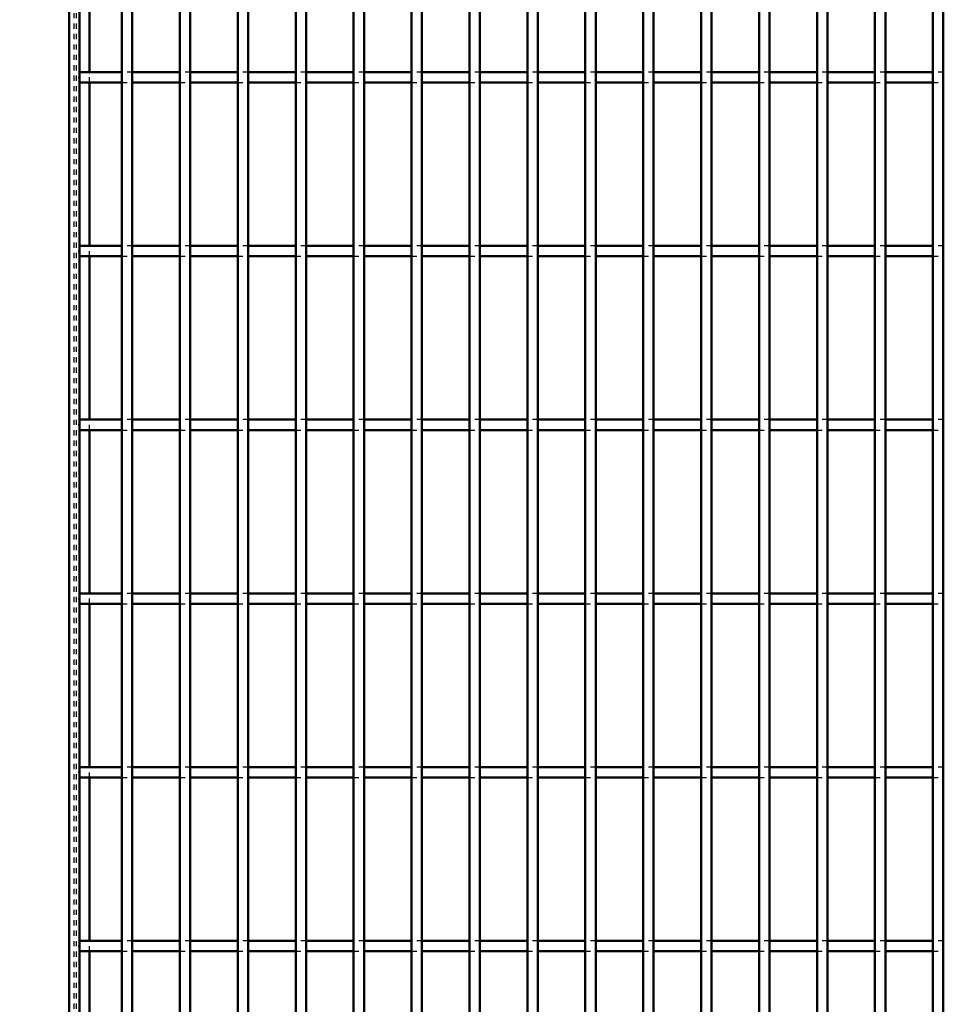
# Model space of a CAD drawing. Header units: millimetres. Extents: x -646 to 505, y -500 to 878.
# Tile 4 of 19: x -309 to -132, y -311 to -122. Entities that reach past the tile are written whole.
import ezdxf

# ---------------------------------------------------------------- set-up
doc = ezdxf.new("R2010")
doc.units = ezdxf.units.MM
doc.linetypes.add('Dashed', pattern=[2, 1, -1])
for name, color, linetype, lineweight in [('2d ConnectionPoints', 7, 'Continuous', 50), ('AM_0', 7, 'Continuous', 50), ('AM_5', 3, 'Continuous', 25), ('AM_9', 6, 'Dashed', 25)]:
    doc.layers.add(name, color=color, linetype=linetype, lineweight=lineweight)
doc.dimstyles.new('ISO-25', dxfattribs={"dimtxt": 2.5, "dimasz": 2.5, "dimexe": 1.25, "dimexo": 0.625, "dimtad": 1, "dimtxsty": 'Standard', "dimcen": 2.5, "dimadec": 0, "dimazin": 0, "dimtfac": 1, "dimtmove": 0, "dimatfit": 3, "dimfxl": 1, "dimarcsym": 0})

# ---------------------------------------------------------------- blocks, each defined once
blk = doc.blocks.new('3_cuea6nxrg5rlzucqe5utqjmpb________0_in_LPP230331121160010003500_4')
at = {"layer": 'AM_0'}
for p, q in [((-289.86, -498), (-289.86, 498)), ((-287.86, -498), (-287.86, 498))]:
    blk.add_line(p, q, dxfattribs=at)
blk = doc.blocks.new('4_crvcjmv837ms9ich6ddvx6vbc________0_in_LPP230331121160010003500_4')
at = {"layer": 'AM_0'}
for p, q in [((-278.75, -498), (-278.75, 498)), ((-276.75, -498), (-276.75, 498))]:
    blk.add_line(p, q, dxfattribs=at)
blk = doc.blocks.new('5_kje58w1x7potjrpdzy5edr8gq________0_in_LPP230331121160010003500_4')
at = {"layer": 'AM_0'}
for p, q in [((-267.64, -498), (-267.64, 498)), ((-265.64, -498), (-265.64, 498))]:
    blk.add_line(p, q, dxfattribs=at)
blk = doc.blocks.new('6_4edp0hxmk56w43aawp39pzz0j________0_in_LPP230331121160010003500_4')
at = {"layer": 'AM_0'}
for p, q in [((-256.53, -498), (-256.53, 498)), ((-254.53, -498), (-254.53, 498))]:
    blk.add_line(p, q, dxfattribs=at)
blk = doc.blocks.new('7_9vl89lh68fvr7xc48ti47ibwk________0_in_LPP230331121160010003500_4')
at = {"layer": 'AM_0'}
for p, q in [((-245.42, -498), (-245.42, 498)), ((-243.42, -498), (-243.42, 498))]:
    blk.add_line(p, q, dxfattribs=at)
blk = doc.blocks.new('8_mcf9yf7k6h0une2kouve8euem________0_in_LPP230331121160010003500_4')
at = {"layer": 'AM_0'}
for p, q in [((-234.31, -498), (-234.31, 498)), ((-232.31, -498), (-232.31, 498))]:
    blk.add_line(p, q, dxfattribs=at)
blk = doc.blocks.new('9_gpwgr7eezj45398i4l5wjc2rc________0_in_LPP230331121160010003500_4')
at = {"layer": 'AM_0'}
for p, q in [((-223.2, -498), (-223.2, 498)), ((-221.2, -498), (-221.2, 498))]:
    blk.add_line(p, q, dxfattribs=at)
blk = doc.blocks.new('10_qra93gg3a3f1qf361tm6iqrqq________0_in_LPP230331121160010003500_4')
at = {"layer": 'AM_0'}
for p, q in [((-212.09, -498), (-212.09, 498)), ((-210.09, -498), (-210.09, 498))]:
    blk.add_line(p, q, dxfattribs=at)
blk = doc.blocks.new('11_gsvcj5nbnzg2wuiaglpyiw6sg________0_in_LPP230331121160010003500_4')
at = {"layer": 'AM_0'}
for p, q in [((-200.98, -498), (-200.98, 498)), ((-198.98, -498), (-198.98, 498))]:
    blk.add_line(p, q, dxfattribs=at)
blk = doc.blocks.new('12_urpvrj9nq6bhme9ad1ujagzhg________0_in_LPP230331121160010003500_4')
at = {"layer": 'AM_0'}
for p, q in [((-189.87, -498), (-189.87, 498)), ((-187.87, -498), (-187.87, 498))]:
    blk.add_line(p, q, dxfattribs=at)
blk = doc.blocks.new('13_0snwqjpje83ldqabsluqt68p0________0_in_LPP230331121160010003500_4')
at = {"layer": 'AM_0'}
for p, q in [((-178.76, -498), (-178.76, 498)), ((-176.76, -498), (-176.76, 498))]:
    blk.add_line(p, q, dxfattribs=at)
blk = doc.blocks.new('14_4wlemfwrv8995zrxnpr0uaoxk________0_in_LPP230331121160010003500_4')
at = {"layer": 'AM_0'}
for p, q in [((-167.65, -498), (-167.65, 498)), ((-165.65, -498), (-165.65, 498))]:
    blk.add_line(p, q, dxfattribs=at)
blk = doc.blocks.new('15_aoiiajv04wroyf7vv7cs97wut________0_in_LPP230331121160010003500_4')
at = {"layer": 'AM_0'}
for p, q in [((-156.54, -498), (-156.54, 498)), ((-154.54, -498), (-154.54, 498))]:
    blk.add_line(p, q, dxfattribs=at)
blk = doc.blocks.new('16_s4g1bxxuk6gnbk6wdw209kgcm________0_in_LPP230331121160010003500_4')
at = {"layer": 'AM_0'}
for p, q in [((-145.43, -498), (-145.43, 498)), ((-143.43, -498), (-143.43, 498))]:
    blk.add_line(p, q, dxfattribs=at)
blk = doc.blocks.new('17_w1kb7rg6air3ytgnlmbeo4pqm________0_in_LPP230331121160010003500_4')
at = {"layer": 'AM_0'}
for p, q in [((-134.32, -498), (-134.32, 498)), ((-132.32, -498), (-132.32, 498))]:
    blk.add_line(p, q, dxfattribs=at)
blk = doc.blocks.new('62_6by2gmguq111na8cx4725vdrh________0_in_LPP230331121160010003500_4')
at = {"layer": 'AM_0'}
for p, q in [((-298, -298.97), (-298, -300.97)), ((-289.86, -298.97), (-298, -298.97)), ((-289.86, -298.97), (-289.86, -300.97)), ((-287.86, -300.97), (-287.86, -298.97)), ((-278.75, -298.97), (-287.86, -298.97)), ((-278.75, -298.97), (-278.75, -300.97)), ((-267.64, -298.97), (-276.75, -298.97)), ((-276.75, -300.97), (-276.75, -298.97)), ((-267.64, -298.97), (-267.64, -300.97)), ((-265.64, -300.97), (-265.64, -298.97)), ((-256.53, -298.97), (-265.64, -298.97)), ((-256.53, -298.97), (-256.53, -300.97)), ((-245.42, -298.97), (-254.53, -298.97)), ((-254.53, -300.97), (-254.53, -298.97)), ((-245.42, -298.97), (-245.42, -300.97)), ((-243.42, -300.97), (-243.42, -298.97)), ((-234.31, -298.97), (-243.42, -298.97)), ((-234.31, -298.97), (-234.31, -300.97)), ((-232.31, -300.97), (-232.31, -298.97)), ((-223.2, -298.97), (-232.31, -298.97)), ((-223.2, -298.97), (-223.2, -300.97)), ((-221.2, -300.97), (-221.2, -298.97)), ((-212.09, -298.97), (-221.2, -298.97)), ((-212.09, -298.97), (-212.09, -300.97)), ((-210.09, -300.97), (-210.09, -298.97)), ((-200.98, -298.97), (-210.09, -298.97)), ((-200.98, -298.97), (-200.98, -300.97)), ((-198.98, -300.97), (-198.98, -298.97)), ((-189.87, -298.97), (-198.98, -298.97)), ((-189.87, -298.97), (-189.87, -300.97)), ((-187.87, -300.97), (-187.87, -298.97)), ((-178.76, -298.97), (-187.87, -298.97)), ((-178.76, -298.97), (-178.76, -300.97)), ((-176.76, -300.97), (-176.76, -298.97)), ((-167.65, -298.97), (-176.76, -298.97)), ((-167.65, -298.97), (-167.65, -300.97)), ((-156.54, -298.97), (-165.65, -298.97)), ((-165.65, -300.97), (-165.65, -298.97)), ((-156.54, -298.97), (-156.54, -300.97)), ((-154.54, -300.97), (-154.54, -298.97)), ((-145.43, -298.97), (-154.54, -298.97)), ((-145.43, -298.97), (-145.43, -300.97)), ((-134.32, -298.97), (-143.43, -298.97)), ((-143.43, -300.97), (-143.43, -298.97)), ((-134.32, -298.97), (-134.32, -300.97)), ((-289.86, -300.97), (-298, -300.97)), ((-278.75, -300.97), (-287.86, -300.97)), ((-267.64, -300.97), (-276.75, -300.97)), ((-256.53, -300.97), (-265.64, -300.97)), ((-245.42, -300.97), (-254.53, -300.97)), ((-234.31, -300.97), (-243.42, -300.97)), ((-223.2, -300.97), (-232.31, -300.97)), ((-212.09, -300.97), (-221.2, -300.97)), ((-200.98, -300.97), (-210.09, -300.97)), ((-189.87, -300.97), (-198.98, -300.97)), ((-178.76, -300.97), (-187.87, -300.97)), ((-167.65, -300.97), (-176.76, -300.97)), ((-156.54, -300.97), (-165.65, -300.97)), ((-145.43, -300.97), (-154.54, -300.97)), ((-134.32, -300.97), (-143.43, -300.97))]:
    blk.add_line(p, q, dxfattribs=at)
at = {"layer": 'AM_9'}
for p, q in [((-287.86, -298.97), (-289.86, -298.97)), ((-276.75, -298.97), (-278.75, -298.97)), ((-265.64, -298.97), (-267.64, -298.97)), ((-254.53, -298.97), (-256.53, -298.97)), ((-243.42, -298.97), (-245.42, -298.97)), ((-232.31, -298.97), (-234.31, -298.97)), ((-221.2, -298.97), (-223.2, -298.97)), ((-210.09, -298.97), (-212.09, -298.97)), ((-198.98, -298.97), (-200.98, -298.97)), ((-187.87, -298.97), (-189.87, -298.97)), ((-176.76, -298.97), (-178.76, -298.97)), ((-165.65, -298.97), (-167.65, -298.97)), ((-154.54, -298.97), (-156.54, -298.97)), ((-143.43, -298.97), (-145.43, -298.97)), ((-132.32, -298.97), (-134.32, -298.97)), ((-289.86, -300.97), (-287.86, -300.97)), ((-278.75, -300.97), (-276.75, -300.97)), ((-267.64, -300.97), (-265.64, -300.97)), ((-256.53, -300.97), (-254.53, -300.97)), ((-245.42, -300.97), (-243.42, -300.97)), ((-234.31, -300.97), (-232.31, -300.97)), ((-223.2, -300.97), (-221.2, -300.97)), ((-212.09, -300.97), (-210.09, -300.97)), ((-200.98, -300.97), (-198.98, -300.97)), ((-189.87, -300.97), (-187.87, -300.97)), ((-178.76, -300.97), (-176.76, -300.97)), ((-167.65, -300.97), (-165.65, -300.97)), ((-156.54, -300.97), (-154.54, -300.97)), ((-145.43, -300.97), (-143.43, -300.97)), ((-134.32, -300.97), (-132.32, -300.97))]:
    blk.add_line(p, q, dxfattribs=at)
blk = doc.blocks.new('63_nbeu7ywublu3dom637j87jp0u________0_in_LPP230331121160010003500_4')
at = {"layer": 'AM_0'}
for p, q in [((-298, -265.64), (-298, -267.64)), ((-289.86, -265.64), (-298, -265.64)), ((-289.86, -265.64), (-289.86, -267.64)), ((-287.86, -267.64), (-287.86, -265.64)), ((-278.75, -265.64), (-287.86, -265.64)), ((-278.75, -265.64), (-278.75, -267.64)), ((-267.64, -265.64), (-276.75, -265.64)), ((-276.75, -267.64), (-276.75, -265.64)), ((-267.64, -265.64), (-267.64, -267.64)), ((-265.64, -267.64), (-265.64, -265.64)), ((-256.53, -265.64), (-265.64, -265.64)), ((-256.53, -265.64), (-256.53, -267.64)), ((-245.42, -265.64), (-254.53, -265.64)), ((-254.53, -267.64), (-254.53, -265.64)), ((-245.42, -265.64), (-245.42, -267.64)), ((-243.42, -267.64), (-243.42, -265.64)), ((-234.31, -265.64), (-243.42, -265.64)), ((-234.31, -265.64), (-234.31, -267.64)), ((-232.31, -267.64), (-232.31, -265.64)), ((-223.2, -265.64), (-232.31, -265.64)), ((-223.2, -265.64), (-223.2, -267.64)), ((-221.2, -267.64), (-221.2, -265.64)), ((-212.09, -265.64), (-221.2, -265.64)), ((-212.09, -265.64), (-212.09, -267.64)), ((-210.09, -267.64), (-210.09, -265.64)), ((-200.98, -265.64), (-210.09, -265.64)), ((-200.98, -265.64), (-200.98, -267.64)), ((-198.98, -267.64), (-198.98, -265.64)), ((-189.87, -265.64), (-198.98, -265.64)), ((-189.87, -265.64), (-189.87, -267.64)), ((-187.87, -267.64), (-187.87, -265.64)), ((-178.76, -265.64), (-187.87, -265.64)), ((-178.76, -265.64), (-178.76, -267.64)), ((-176.76, -267.64), (-176.76, -265.64)), ((-167.65, -265.64), (-176.76, -265.64)), ((-167.65, -265.64), (-167.65, -267.64)), ((-156.54, -265.64), (-165.65, -265.64)), ((-165.65, -267.64), (-165.65, -265.64)), ((-156.54, -265.64), (-156.54, -267.64)), ((-154.54, -267.64), (-154.54, -265.64)), ((-145.43, -265.64), (-154.54, -265.64)), ((-145.43, -265.64), (-145.43, -267.64)), ((-134.32, -265.64), (-143.43, -265.64)), ((-143.43, -267.64), (-143.43, -265.64)), ((-134.32, -265.64), (-134.32, -267.64)), ((-289.86, -267.64), (-298, -267.64)), ((-278.75, -267.64), (-287.86, -267.64)), ((-267.64, -267.64), (-276.75, -267.64)), ((-256.53, -267.64), (-265.64, -267.64)), ((-245.42, -267.64), (-254.53, -267.64)), ((-234.31, -267.64), (-243.42, -267.64)), ((-223.2, -267.64), (-232.31, -267.64)), ((-212.09, -267.64), (-221.2, -267.64)), ((-200.98, -267.64), (-210.09, -267.64)), ((-189.87, -267.64), (-198.98, -267.64)), ((-178.76, -267.64), (-187.87, -267.64)), ((-167.65, -267.64), (-176.76, -267.64)), ((-156.54, -267.64), (-165.65, -267.64)), ((-145.43, -267.64), (-154.54, -267.64)), ((-134.32, -267.64), (-143.43, -267.64))]:
    blk.add_line(p, q, dxfattribs=at)
at = {"layer": 'AM_9'}
for p, q in [((-287.86, -265.64), (-289.86, -265.64)), ((-276.75, -265.64), (-278.75, -265.64)), ((-265.64, -265.64), (-267.64, -265.64)), ((-254.53, -265.64), (-256.53, -265.64)), ((-243.42, -265.64), (-245.42, -265.64)), ((-232.31, -265.64), (-234.31, -265.64)), ((-221.2, -265.64), (-223.2, -265.64)), ((-210.09, -265.64), (-212.09, -265.64)), ((-198.98, -265.64), (-200.98, -265.64)), ((-187.87, -265.64), (-189.87, -265.64)), ((-176.76, -265.64), (-178.76, -265.64)), ((-165.65, -265.64), (-167.65, -265.64)), ((-154.54, -265.64), (-156.54, -265.64)), ((-143.43, -265.64), (-145.43, -265.64)), ((-132.32, -265.64), (-134.32, -265.64)), ((-289.86, -267.64), (-287.86, -267.64)), ((-278.75, -267.64), (-276.75, -267.64)), ((-267.64, -267.64), (-265.64, -267.64)), ((-256.53, -267.64), (-254.53, -267.64)), ((-245.42, -267.64), (-243.42, -267.64)), ((-234.31, -267.64), (-232.31, -267.64)), ((-223.2, -267.64), (-221.2, -267.64)), ((-212.09, -267.64), (-210.09, -267.64)), ((-200.98, -267.64), (-198.98, -267.64)), ((-189.87, -267.64), (-187.87, -267.64)), ((-178.76, -267.64), (-176.76, -267.64)), ((-167.65, -267.64), (-165.65, -267.64)), ((-156.54, -267.64), (-154.54, -267.64)), ((-145.43, -267.64), (-143.43, -267.64)), ((-134.32, -267.64), (-132.32, -267.64))]:
    blk.add_line(p, q, dxfattribs=at)
blk = doc.blocks.new('64_yo4laqocjxgjkckwnn2wd3wwa________0_in_LPP230331121160010003500_4')
at = {"layer": 'AM_0'}
for p, q in [((-298, -232.31), (-298, -234.31)), ((-289.86, -232.31), (-298, -232.31)), ((-289.86, -232.31), (-289.86, -234.31)), ((-287.86, -234.31), (-287.86, -232.31)), ((-278.75, -232.31), (-287.86, -232.31)), ((-278.75, -232.31), (-278.75, -234.31)), ((-267.64, -232.31), (-276.75, -232.31)), ((-276.75, -234.31), (-276.75, -232.31)), ((-267.64, -232.31), (-267.64, -234.31)), ((-265.64, -234.31), (-265.64, -232.31)), ((-256.53, -232.31), (-265.64, -232.31)), ((-256.53, -232.31), (-256.53, -234.31)), ((-245.42, -232.31), (-254.53, -232.31)), ((-254.53, -234.31), (-254.53, -232.31)), ((-245.42, -232.31), (-245.42, -234.31)), ((-243.42, -234.31), (-243.42, -232.31)), ((-234.31, -232.31), (-243.42, -232.31)), ((-234.31, -232.31), (-234.31, -234.31)), ((-232.31, -234.31), (-232.31, -232.31)), ((-223.2, -232.31), (-232.31, -232.31)), ((-223.2, -232.31), (-223.2, -234.31)), ((-221.2, -234.31), (-221.2, -232.31)), ((-212.09, -232.31), (-221.2, -232.31)), ((-212.09, -232.31), (-212.09, -234.31)), ((-210.09, -234.31), (-210.09, -232.31)), ((-200.98, -232.31), (-210.09, -232.31)), ((-200.98, -232.31), (-200.98, -234.31)), ((-198.98, -234.31), (-198.98, -232.31)), ((-189.87, -232.31), (-198.98, -232.31)), ((-189.87, -232.31), (-189.87, -234.31)), ((-187.87, -234.31), (-187.87, -232.31)), ((-178.76, -232.31), (-187.87, -232.31)), ((-178.76, -232.31), (-178.76, -234.31)), ((-176.76, -234.31), (-176.76, -232.31)), ((-167.65, -232.31), (-176.76, -232.31)), ((-167.65, -232.31), (-167.65, -234.31)), ((-156.54, -232.31), (-165.65, -232.31)), ((-165.65, -234.31), (-165.65, -232.31)), ((-156.54, -232.31), (-156.54, -234.31)), ((-154.54, -234.31), (-154.54, -232.31)), ((-145.43, -232.31), (-154.54, -232.31)), ((-145.43, -232.31), (-145.43, -234.31)), ((-134.32, -232.31), (-143.43, -232.31)), ((-143.43, -234.31), (-143.43, -232.31)), ((-134.32, -232.31), (-134.32, -234.31)), ((-289.86, -234.31), (-298, -234.31)), ((-278.75, -234.31), (-287.86, -234.31)), ((-267.64, -234.31), (-276.75, -234.31)), ((-256.53, -234.31), (-265.64, -234.31)), ((-245.42, -234.31), (-254.53, -234.31)), ((-234.31, -234.31), (-243.42, -234.31)), ((-223.2, -234.31), (-232.31, -234.31)), ((-212.09, -234.31), (-221.2, -234.31)), ((-200.98, -234.31), (-210.09, -234.31)), ((-189.87, -234.31), (-198.98, -234.31)), ((-178.76, -234.31), (-187.87, -234.31)), ((-167.65, -234.31), (-176.76, -234.31)), ((-156.54, -234.31), (-165.65, -234.31)), ((-145.43, -234.31), (-154.54, -234.31)), ((-134.32, -234.31), (-143.43, -234.31))]:
    blk.add_line(p, q, dxfattribs=at)
at = {"layer": 'AM_9'}
for p, q in [((-287.86, -232.31), (-289.86, -232.31)), ((-276.75, -232.31), (-278.75, -232.31)), ((-265.64, -232.31), (-267.64, -232.31)), ((-254.53, -232.31), (-256.53, -232.31)), ((-243.42, -232.31), (-245.42, -232.31)), ((-232.31, -232.31), (-234.31, -232.31)), ((-221.2, -232.31), (-223.2, -232.31)), ((-210.09, -232.31), (-212.09, -232.31)), ((-198.98, -232.31), (-200.98, -232.31)), ((-187.87, -232.31), (-189.87, -232.31)), ((-176.76, -232.31), (-178.76, -232.31)), ((-165.65, -232.31), (-167.65, -232.31)), ((-154.54, -232.31), (-156.54, -232.31)), ((-143.43, -232.31), (-145.43, -232.31)), ((-132.32, -232.31), (-134.32, -232.31)), ((-289.86, -234.31), (-287.86, -234.31)), ((-278.75, -234.31), (-276.75, -234.31)), ((-267.64, -234.31), (-265.64, -234.31)), ((-256.53, -234.31), (-254.53, -234.31)), ((-245.42, -234.31), (-243.42, -234.31)), ((-234.31, -234.31), (-232.31, -234.31)), ((-223.2, -234.31), (-221.2, -234.31)), ((-212.09, -234.31), (-210.09, -234.31)), ((-200.98, -234.31), (-198.98, -234.31)), ((-189.87, -234.31), (-187.87, -234.31)), ((-178.76, -234.31), (-176.76, -234.31)), ((-167.65, -234.31), (-165.65, -234.31)), ((-156.54, -234.31), (-154.54, -234.31)), ((-145.43, -234.31), (-143.43, -234.31)), ((-134.32, -234.31), (-132.32, -234.31))]:
    blk.add_line(p, q, dxfattribs=at)
blk = doc.blocks.new('65_q4lyufnlrzk404g1fnlekxfrg________0_in_LPP230331121160010003500_4')
at = {"layer": 'AM_0'}
for p, q in [((-298, -198.98), (-298, -200.98)), ((-289.86, -198.98), (-298, -198.98)), ((-289.86, -198.98), (-289.86, -200.98)), ((-287.86, -200.98), (-287.86, -198.98)), ((-278.75, -198.98), (-287.86, -198.98)), ((-278.75, -198.98), (-278.75, -200.98)), ((-267.64, -198.98), (-276.75, -198.98)), ((-276.75, -200.98), (-276.75, -198.98)), ((-267.64, -198.98), (-267.64, -200.98)), ((-265.64, -200.98), (-265.64, -198.98)), ((-256.53, -198.98), (-265.64, -198.98)), ((-256.53, -198.98), (-256.53, -200.98)), ((-245.42, -198.98), (-254.53, -198.98)), ((-254.53, -200.98), (-254.53, -198.98)), ((-245.42, -198.98), (-245.42, -200.98)), ((-243.42, -200.98), (-243.42, -198.98)), ((-234.31, -198.98), (-243.42, -198.98)), ((-234.31, -198.98), (-234.31, -200.98)), ((-232.31, -200.98), (-232.31, -198.98)), ((-223.2, -198.98), (-232.31, -198.98)), ((-223.2, -198.98), (-223.2, -200.98)), ((-221.2, -200.98), (-221.2, -198.98)), ((-212.09, -198.98), (-221.2, -198.98)), ((-212.09, -198.98), (-212.09, -200.98)), ((-210.09, -200.98), (-210.09, -198.98)), ((-200.98, -198.98), (-210.09, -198.98)), ((-200.98, -198.98), (-200.98, -200.98)), ((-198.98, -200.98), (-198.98, -198.98)), ((-189.87, -198.98), (-198.98, -198.98)), ((-189.87, -198.98), (-189.87, -200.98)), ((-187.87, -200.98), (-187.87, -198.98)), ((-178.76, -198.98), (-187.87, -198.98)), ((-178.76, -198.98), (-178.76, -200.98)), ((-176.76, -200.98), (-176.76, -198.98)), ((-167.65, -198.98), (-176.76, -198.98)), ((-167.65, -198.98), (-167.65, -200.98)), ((-156.54, -198.98), (-165.65, -198.98)), ((-165.65, -200.98), (-165.65, -198.98)), ((-156.54, -198.98), (-156.54, -200.98)), ((-154.54, -200.98), (-154.54, -198.98)), ((-145.43, -198.98), (-154.54, -198.98)), ((-145.43, -198.98), (-145.43, -200.98)), ((-134.32, -198.98), (-143.43, -198.98)), ((-143.43, -200.98), (-143.43, -198.98)), ((-134.32, -198.98), (-134.32, -200.98)), ((-289.86, -200.98), (-298, -200.98)), ((-278.75, -200.98), (-287.86, -200.98)), ((-267.64, -200.98), (-276.75, -200.98)), ((-256.53, -200.98), (-265.64, -200.98)), ((-245.42, -200.98), (-254.53, -200.98)), ((-234.31, -200.98), (-243.42, -200.98)), ((-223.2, -200.98), (-232.31, -200.98)), ((-212.09, -200.98), (-221.2, -200.98)), ((-200.98, -200.98), (-210.09, -200.98)), ((-189.87, -200.98), (-198.98, -200.98)), ((-178.76, -200.98), (-187.87, -200.98)), ((-167.65, -200.98), (-176.76, -200.98)), ((-156.54, -200.98), (-165.65, -200.98)), ((-145.43, -200.98), (-154.54, -200.98)), ((-134.32, -200.98), (-143.43, -200.98))]:
    blk.add_line(p, q, dxfattribs=at)
at = {"layer": 'AM_9'}
for p, q in [((-287.86, -198.98), (-289.86, -198.98)), ((-276.75, -198.98), (-278.75, -198.98)), ((-265.64, -198.98), (-267.64, -198.98)), ((-254.53, -198.98), (-256.53, -198.98)), ((-243.42, -198.98), (-245.42, -198.98)), ((-232.31, -198.98), (-234.31, -198.98)), ((-221.2, -198.98), (-223.2, -198.98)), ((-210.09, -198.98), (-212.09, -198.98)), ((-198.98, -198.98), (-200.98, -198.98)), ((-187.87, -198.98), (-189.87, -198.98)), ((-176.76, -198.98), (-178.76, -198.98)), ((-165.65, -198.98), (-167.65, -198.98)), ((-154.54, -198.98), (-156.54, -198.98)), ((-143.43, -198.98), (-145.43, -198.98)), ((-132.32, -198.98), (-134.32, -198.98)), ((-289.86, -200.98), (-287.86, -200.98)), ((-278.75, -200.98), (-276.75, -200.98)), ((-267.64, -200.98), (-265.64, -200.98)), ((-256.53, -200.98), (-254.53, -200.98)), ((-245.42, -200.98), (-243.42, -200.98)), ((-234.31, -200.98), (-232.31, -200.98)), ((-223.2, -200.98), (-221.2, -200.98)), ((-212.09, -200.98), (-210.09, -200.98)), ((-200.98, -200.98), (-198.98, -200.98)), ((-189.87, -200.98), (-187.87, -200.98)), ((-178.76, -200.98), (-176.76, -200.98)), ((-167.65, -200.98), (-165.65, -200.98)), ((-156.54, -200.98), (-154.54, -200.98)), ((-145.43, -200.98), (-143.43, -200.98)), ((-134.32, -200.98), (-132.32, -200.98))]:
    blk.add_line(p, q, dxfattribs=at)
blk = doc.blocks.new('66_frqhbdne9j7ustne67myo8ddf________0_in_LPP230331121160010003500_4')
at = {"layer": 'AM_0'}
for p, q in [((-298, -165.65), (-298, -167.65)), ((-289.86, -165.65), (-298, -165.65)), ((-289.86, -165.65), (-289.86, -167.65)), ((-287.86, -167.65), (-287.86, -165.65)), ((-278.75, -165.65), (-287.86, -165.65)), ((-278.75, -165.65), (-278.75, -167.65)), ((-267.64, -165.65), (-276.75, -165.65)), ((-276.75, -167.65), (-276.75, -165.65)), ((-267.64, -165.65), (-267.64, -167.65)), ((-265.64, -167.65), (-265.64, -165.65)), ((-256.53, -165.65), (-265.64, -165.65)), ((-256.53, -165.65), (-256.53, -167.65)), ((-245.42, -165.65), (-254.53, -165.65)), ((-254.53, -167.65), (-254.53, -165.65)), ((-245.42, -165.65), (-245.42, -167.65)), ((-243.42, -167.65), (-243.42, -165.65)), ((-234.31, -165.65), (-243.42, -165.65)), ((-234.31, -165.65), (-234.31, -167.65)), ((-232.31, -167.65), (-232.31, -165.65)), ((-223.2, -165.65), (-232.31, -165.65)), ((-223.2, -165.65), (-223.2, -167.65)), ((-221.2, -167.65), (-221.2, -165.65)), ((-212.09, -165.65), (-221.2, -165.65)), ((-212.09, -165.65), (-212.09, -167.65)), ((-210.09, -167.65), (-210.09, -165.65)), ((-200.98, -165.65), (-210.09, -165.65)), ((-200.98, -165.65), (-200.98, -167.65)), ((-198.98, -167.65), (-198.98, -165.65)), ((-189.87, -165.65), (-198.98, -165.65)), ((-189.87, -165.65), (-189.87, -167.65)), ((-187.87, -167.65), (-187.87, -165.65)), ((-178.76, -165.65), (-187.87, -165.65)), ((-178.76, -165.65), (-178.76, -167.65)), ((-176.76, -167.65), (-176.76, -165.65)), ((-167.65, -165.65), (-176.76, -165.65)), ((-167.65, -165.65), (-167.65, -167.65)), ((-156.54, -165.65), (-165.65, -165.65)), ((-165.65, -167.65), (-165.65, -165.65)), ((-156.54, -165.65), (-156.54, -167.65)), ((-154.54, -167.65), (-154.54, -165.65)), ((-145.43, -165.65), (-154.54, -165.65)), ((-145.43, -165.65), (-145.43, -167.65)), ((-134.32, -165.65), (-143.43, -165.65)), ((-143.43, -167.65), (-143.43, -165.65)), ((-134.32, -165.65), (-134.32, -167.65)), ((-289.86, -167.65), (-298, -167.65)), ((-278.75, -167.65), (-287.86, -167.65)), ((-267.64, -167.65), (-276.75, -167.65)), ((-256.53, -167.65), (-265.64, -167.65)), ((-245.42, -167.65), (-254.53, -167.65)), ((-234.31, -167.65), (-243.42, -167.65)), ((-223.2, -167.65), (-232.31, -167.65)), ((-212.09, -167.65), (-221.2, -167.65)), ((-200.98, -167.65), (-210.09, -167.65)), ((-189.87, -167.65), (-198.98, -167.65)), ((-178.76, -167.65), (-187.87, -167.65)), ((-167.65, -167.65), (-176.76, -167.65)), ((-156.54, -167.65), (-165.65, -167.65)), ((-145.43, -167.65), (-154.54, -167.65)), ((-134.32, -167.65), (-143.43, -167.65))]:
    blk.add_line(p, q, dxfattribs=at)
at = {"layer": 'AM_9'}
for p, q in [((-287.86, -165.65), (-289.86, -165.65)), ((-276.75, -165.65), (-278.75, -165.65)), ((-265.64, -165.65), (-267.64, -165.65)), ((-254.53, -165.65), (-256.53, -165.65)), ((-243.42, -165.65), (-245.42, -165.65)), ((-232.31, -165.65), (-234.31, -165.65)), ((-221.2, -165.65), (-223.2, -165.65)), ((-210.09, -165.65), (-212.09, -165.65)), ((-198.98, -165.65), (-200.98, -165.65)), ((-187.87, -165.65), (-189.87, -165.65)), ((-176.76, -165.65), (-178.76, -165.65)), ((-165.65, -165.65), (-167.65, -165.65)), ((-154.54, -165.65), (-156.54, -165.65)), ((-143.43, -165.65), (-145.43, -165.65)), ((-132.32, -165.65), (-134.32, -165.65)), ((-289.86, -167.65), (-287.86, -167.65)), ((-278.75, -167.65), (-276.75, -167.65)), ((-267.64, -167.65), (-265.64, -167.65)), ((-256.53, -167.65), (-254.53, -167.65)), ((-245.42, -167.65), (-243.42, -167.65)), ((-234.31, -167.65), (-232.31, -167.65)), ((-223.2, -167.65), (-221.2, -167.65)), ((-212.09, -167.65), (-210.09, -167.65)), ((-200.98, -167.65), (-198.98, -167.65)), ((-189.87, -167.65), (-187.87, -167.65)), ((-178.76, -167.65), (-176.76, -167.65)), ((-167.65, -167.65), (-165.65, -167.65)), ((-156.54, -167.65), (-154.54, -167.65)), ((-145.43, -167.65), (-143.43, -167.65)), ((-134.32, -167.65), (-132.32, -167.65))]:
    blk.add_line(p, q, dxfattribs=at)
blk = doc.blocks.new('67_5rdcufv1atvjytbl5akqk73rx________0_in_LPP230331121160010003500_4')
at = {"layer": 'AM_0'}
for p, q in [((-298, -132.32), (-298, -134.32)), ((-289.86, -132.32), (-298, -132.32)), ((-289.86, -132.32), (-289.86, -134.32)), ((-287.86, -134.32), (-287.86, -132.32)), ((-278.75, -132.32), (-287.86, -132.32)), ((-278.75, -132.32), (-278.75, -134.32)), ((-267.64, -132.32), (-276.75, -132.32)), ((-276.75, -134.32), (-276.75, -132.32)), ((-267.64, -132.32), (-267.64, -134.32)), ((-265.64, -134.32), (-265.64, -132.32)), ((-256.53, -132.32), (-265.64, -132.32)), ((-256.53, -132.32), (-256.53, -134.32)), ((-245.42, -132.32), (-254.53, -132.32)), ((-254.53, -134.32), (-254.53, -132.32)), ((-245.42, -132.32), (-245.42, -134.32)), ((-243.42, -134.32), (-243.42, -132.32)), ((-234.31, -132.32), (-243.42, -132.32)), ((-234.31, -132.32), (-234.31, -134.32)), ((-232.31, -134.32), (-232.31, -132.32)), ((-223.2, -132.32), (-232.31, -132.32)), ((-223.2, -132.32), (-223.2, -134.32)), ((-221.2, -134.32), (-221.2, -132.32)), ((-212.09, -132.32), (-221.2, -132.32)), ((-212.09, -132.32), (-212.09, -134.32)), ((-210.09, -134.32), (-210.09, -132.32)), ((-200.98, -132.32), (-210.09, -132.32)), ((-200.98, -132.32), (-200.98, -134.32)), ((-198.98, -134.32), (-198.98, -132.32)), ((-189.87, -132.32), (-198.98, -132.32)), ((-189.87, -132.32), (-189.87, -134.32)), ((-187.87, -134.32), (-187.87, -132.32)), ((-178.76, -132.32), (-187.87, -132.32)), ((-178.76, -132.32), (-178.76, -134.32)), ((-176.76, -134.32), (-176.76, -132.32)), ((-167.65, -132.32), (-176.76, -132.32)), ((-167.65, -132.32), (-167.65, -134.32)), ((-156.54, -132.32), (-165.65, -132.32)), ((-165.65, -134.32), (-165.65, -132.32)), ((-156.54, -132.32), (-156.54, -134.32)), ((-154.54, -134.32), (-154.54, -132.32)), ((-145.43, -132.32), (-154.54, -132.32)), ((-145.43, -132.32), (-145.43, -134.32)), ((-134.32, -132.32), (-143.43, -132.32)), ((-143.43, -134.32), (-143.43, -132.32)), ((-134.32, -132.32), (-134.32, -134.32)), ((-289.86, -134.32), (-298, -134.32)), ((-278.75, -134.32), (-287.86, -134.32)), ((-267.64, -134.32), (-276.75, -134.32)), ((-256.53, -134.32), (-265.64, -134.32)), ((-245.42, -134.32), (-254.53, -134.32)), ((-234.31, -134.32), (-243.42, -134.32)), ((-223.2, -134.32), (-232.31, -134.32)), ((-212.09, -134.32), (-221.2, -134.32)), ((-200.98, -134.32), (-210.09, -134.32)), ((-189.87, -134.32), (-198.98, -134.32)), ((-178.76, -134.32), (-187.87, -134.32)), ((-167.65, -134.32), (-176.76, -134.32)), ((-156.54, -134.32), (-165.65, -134.32)), ((-145.43, -134.32), (-154.54, -134.32)), ((-134.32, -134.32), (-143.43, -134.32))]:
    blk.add_line(p, q, dxfattribs=at)
at = {"layer": 'AM_9'}
for p, q in [((-287.86, -132.32), (-289.86, -132.32)), ((-276.75, -132.32), (-278.75, -132.32)), ((-265.64, -132.32), (-267.64, -132.32)), ((-254.53, -132.32), (-256.53, -132.32)), ((-243.42, -132.32), (-245.42, -132.32)), ((-232.31, -132.32), (-234.31, -132.32)), ((-221.2, -132.32), (-223.2, -132.32)), ((-210.09, -132.32), (-212.09, -132.32)), ((-198.98, -132.32), (-200.98, -132.32)), ((-187.87, -132.32), (-189.87, -132.32)), ((-176.76, -132.32), (-178.76, -132.32)), ((-165.65, -132.32), (-167.65, -132.32)), ((-154.54, -132.32), (-156.54, -132.32)), ((-143.43, -132.32), (-145.43, -132.32)), ((-132.32, -132.32), (-134.32, -132.32)), ((-289.86, -134.32), (-287.86, -134.32)), ((-278.75, -134.32), (-276.75, -134.32)), ((-267.64, -134.32), (-265.64, -134.32)), ((-256.53, -134.32), (-254.53, -134.32)), ((-245.42, -134.32), (-243.42, -134.32)), ((-234.31, -134.32), (-232.31, -134.32)), ((-223.2, -134.32), (-221.2, -134.32)), ((-212.09, -134.32), (-210.09, -134.32)), ((-200.98, -134.32), (-198.98, -134.32)), ((-189.87, -134.32), (-187.87, -134.32)), ((-178.76, -134.32), (-176.76, -134.32)), ((-167.65, -134.32), (-165.65, -134.32)), ((-156.54, -134.32), (-154.54, -134.32)), ((-145.43, -134.32), (-143.43, -134.32)), ((-134.32, -134.32), (-132.32, -134.32))]:
    blk.add_line(p, q, dxfattribs=at)
blk = doc.blocks.new('86_abm4o2usl6k4ooubpvbchw04b________0_in_LPP230331121160010003500_4')
at = {"layer": 'AM_0'}
for p, q in [((-300, -498), (-300, 498)), ((-298, -498), (-298, 498)), ((-296.05, -132.32), (-296.05, -100.99)), ((-296.05, -165.65), (-296.05, -134.32)), ((-296.05, -198.98), (-296.05, -167.65)), ((-296.05, -232.31), (-296.05, -200.98)), ((-296.05, -265.64), (-296.05, -234.31)), ((-296.05, -298.97), (-296.05, -267.64)), ((-296.05, -332.3), (-296.05, -300.97))]:
    blk.add_line(p, q, dxfattribs=at)
at = {"layer": 'AM_9'}
for p, q in [((-298.99, -498), (-298.99, 498)), ((-298.55, -498), (-298.55, 498)), ((-296.05, -134.32), (-296.05, -132.32)), ((-296.05, -167.65), (-296.05, -165.65)), ((-296.05, -200.98), (-296.05, -198.98)), ((-296.05, -234.31), (-296.05, -232.31)), ((-296.05, -267.64), (-296.05, -265.64)), ((-296.05, -300.97), (-296.05, -298.97))]:
    blk.add_line(p, q, dxfattribs=at)
blk = doc.blocks.new('*D89')
at = {"layer": 'AM_5', "color": 0, "lineweight": -2}
for p, q in [((-300, 500), (-520, 500)), ((-520, 460), (-520, 208.94)), ((-520, -460), (-520, -208.94)), ((-300, -500), (-520, -500))]:
    blk.add_line(p, q, dxfattribs=at)
at = {"layer": 'AM_5', "color": 0}
for points in [[(-513.33, 460), (-526.67, 460), (-520, 500)], [(-526.67, -460), (-513.33, -460), (-520, -500)]]:
    blk.add_solid(points, dxfattribs=at)
at = {"layer": 'Defpoints', "color": 0}
for p in [(-300, 500), (-520, -500), (-300, -500)]:
    blk.add_point(p, dxfattribs=at)
at = {"layer": 'AM_5', "color": 0, "insert": (-520, 0), "char_height": 40, "attachment_point": 5, "rotation": 90}
blk.add_mtext('B = 1000 mm', dxfattribs=at)

msp = doc.modelspace()

# ---------------------------------------------------------------- linework, layer by layer
at = {"layer": '2d ConnectionPoints'}
for p in [(-298, -133.32), (-298, -133.32), (-298, -166.65), (-298, -166.65), (-298, -199.98), (-298, -199.98), (-298, -233.31), (-298, -233.31), (-298, -266.64), (-298, -266.64), (-298, -299.97), (-298, -299.97)]:
    msp.add_point(p, dxfattribs=at)

# ---------------------------------------------------------------- block references
for name in ['86_abm4o2usl6k4ooubpvbchw04b________0_in_LPP230331121160010003500_4', '3_cuea6nxrg5rlzucqe5utqjmpb________0_in_LPP230331121160010003500_4', '4_crvcjmv837ms9ich6ddvx6vbc________0_in_LPP230331121160010003500_4', '5_kje58w1x7potjrpdzy5edr8gq________0_in_LPP230331121160010003500_4', '6_4edp0hxmk56w43aawp39pzz0j________0_in_LPP230331121160010003500_4', '7_9vl89lh68fvr7xc48ti47ibwk________0_in_LPP230331121160010003500_4', '8_mcf9yf7k6h0une2kouve8euem________0_in_LPP230331121160010003500_4', '9_gpwgr7eezj45398i4l5wjc2rc________0_in_LPP230331121160010003500_4', '10_qra93gg3a3f1qf361tm6iqrqq________0_in_LPP230331121160010003500_4', '11_gsvcj5nbnzg2wuiaglpyiw6sg________0_in_LPP230331121160010003500_4', '12_urpvrj9nq6bhme9ad1ujagzhg________0_in_LPP230331121160010003500_4', '13_0snwqjpje83ldqabsluqt68p0________0_in_LPP230331121160010003500_4', '14_4wlemfwrv8995zrxnpr0uaoxk________0_in_LPP230331121160010003500_4', '15_aoiiajv04wroyf7vv7cs97wut________0_in_LPP230331121160010003500_4', '16_s4g1bxxuk6gnbk6wdw209kgcm________0_in_LPP230331121160010003500_4', '17_w1kb7rg6air3ytgnlmbeo4pqm________0_in_LPP230331121160010003500_4', '67_5rdcufv1atvjytbl5akqk73rx________0_in_LPP230331121160010003500_4', '66_frqhbdne9j7ustne67myo8ddf________0_in_LPP230331121160010003500_4', '65_q4lyufnlrzk404g1fnlekxfrg________0_in_LPP230331121160010003500_4', '64_yo4laqocjxgjkckwnn2wd3wwa________0_in_LPP230331121160010003500_4', '63_nbeu7ywublu3dom637j87jp0u________0_in_LPP230331121160010003500_4', '62_6by2gmguq111na8cx4725vdrh________0_in_LPP230331121160010003500_4']:
    msp.add_blockref(name, (0, 0))

# ---------------------------------------------------------------- dimensions: what is measured, and where the dimension line sits
at = {"layer": 'AM_5'}
dim = msp.add_linear_dim(base=(-520, -500), p1=(-300, 500), p2=(-300, -500), angle=90, text='B = 1000 mm', dimstyle='ISO-25', override={"dimtxt": 40, "dimasz": 40, "dimexe": 0, "dimexo": 0, "dimgap": 12}, dxfattribs=at)
dim.commit()
dim.dimension.update_dxf_attribs({"geometry": '*D89', "text_midpoint": (-520, 0), "dimtype": 160, "text_rotation": 90})

doc.saveas('drawing.dxf')
